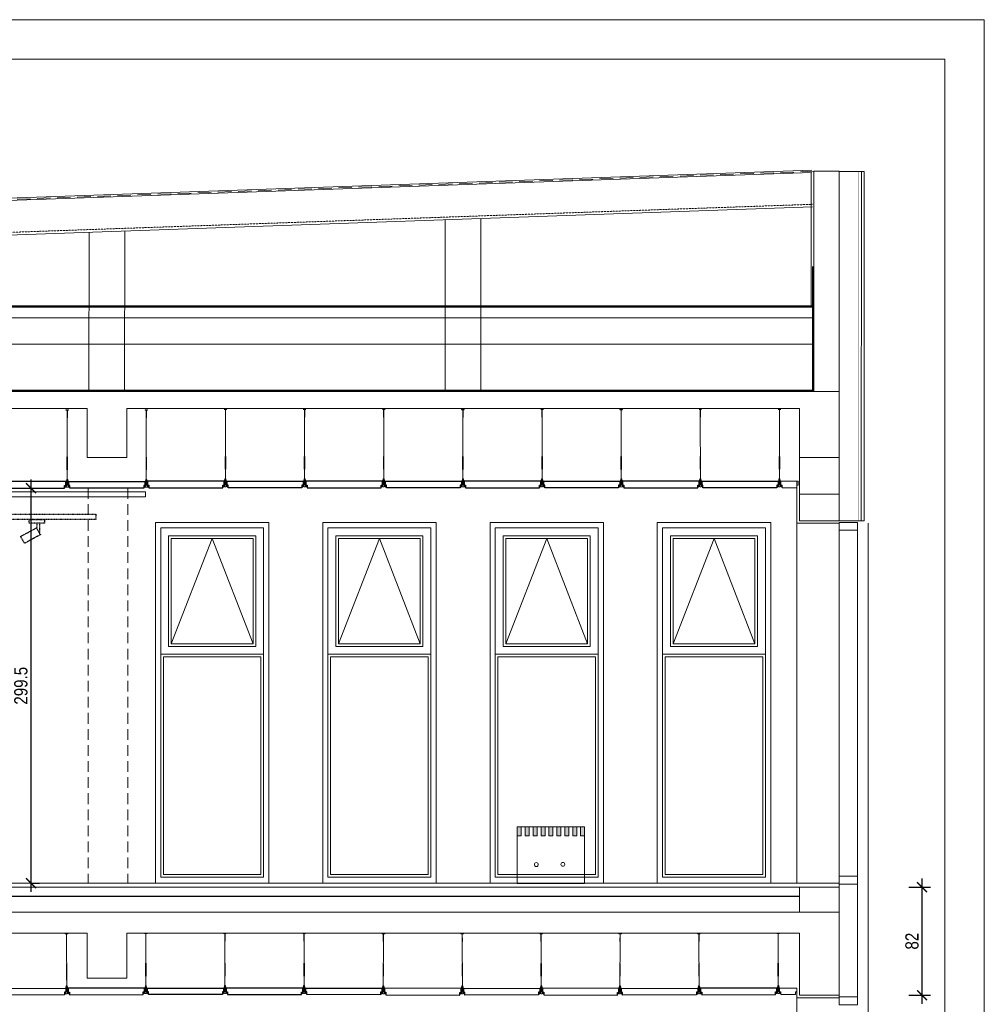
# Model space of a CAD drawing. Header units: millimetres. Extents: x -9038497 to 54128, y -10570064 to 59476.
# Tile 82 of 135: x 43946 to 44677, y 22161 to 22908. Entities that reach past the tile are written whole.
import ezdxf

# ---------------------------------------------------------------- set-up
doc = ezdxf.new("R2010")
doc.units = ezdxf.units.MM
doc.header["$LTSCALE"] = 0.8
doc.header["$PDMODE"] = 2
for name, pattern in [('Dash', [0.435, 0.3175, -0.1175]), ('DASHDOT', [1, 0.5, -0.25, 0, -0.25]), ('DASHED', [19.05, 12.7, -6.35])]:
    doc.linetypes.add(name, pattern=pattern)
for name, color, linetype, lineweight in [('0 proj_meble 25', 42, 'Continuous', 25), ('0 proj_widok widok widok', 7, 'Continuous', 0), ('O_lampy', 190, 'Continuous', 30), ('ocieplenie', 214, 'Continuous', 13), ('posadzka', 94, 'Continuous', 15), ('SCIANY', 1, 'Continuous', 30), ('sciany - mur', 1, 'Continuous', 30), ('tynk', 252, 'Continuous', 5), ('wieszaki suf.p.', 253, 'Continuous', 5)]:
    doc.layers.add(name, color=color, linetype=linetype, lineweight=lineweight)
for name, color, linetype in [('STOLARKA', 4, 'Continuous'), ('strop podw.', 3, 'Continuous'), ('sufit_pod', 90, 'Continuous')]:
    doc.layers.add(name, color=color, linetype=linetype)
doc.styles.add('WYMIAR-50', font='ARIALN.TTF', dxfattribs={"height": 10})
doc.dimstyles.new('SKALA-50', dxfattribs={"dimscale": 5, "dimtxt": 10, "dimasz": 1.5, "dimexe": 1.3, "dimexo": 1.3, "dimgap": 0.5, "dimtad": 1, "dimdec": 1, "dimrnd": 0.5, "dimdsep": 46, "dimtxsty": 'WYMIAR-50', "dimblk": 'ARCHTICK', "dimcen": 1.5, "dimdle": 1.3, "dimadec": 0, "dimazin": 0, "dimtfac": 1, "dimtdec": 1, "dimtix": 1, "dimtmove": 2, "dimatfit": 3, "dimfxl": 2, "dimfxlon": 1, "dimtolj": 1, "dimarcsym": 0})

# ---------------------------------------------------------------- blocks, each defined once
blk = doc.blocks.new('A$C604A1FD6')
at = {"color": 0, "ltscale": 60}
for p, q in [((0, 5), (0, 2)), ((1, 5), (1, 2)), ((60, 5), (60, 2))]:
    blk.add_line(p, q, dxfattribs=at)
blk.add_lwpolyline([(58, 2), (58, 0), (2, 0), (2, 2), (1, 2), (1, 5), (59, 5), (59, 2)], close=True, dxfattribs=at)
blk = doc.blocks.new('G$CDA4F7F8F')
at = {"layer": 'wieszaki suf.p.'}
for p, q in [((1.46, 6.08), (1.46, 41.58)), ((1.47, 14.07), (1.46, 6.08))]:
    blk.add_line(p, q, dxfattribs=at)
at = {"layer": 'wieszaki suf.p.', "linetype": 'Continuous'}
for p, q in [((1.26, 13.27), (1.26, 22.99)), ((1.66, 13.27), (1.66, 22.99))]:
    blk.add_line(p, q, dxfattribs=at)
at = {"layer": 'wieszaki suf.p.'}
blk.add_lwpolyline([(1.56, 39.72), (1.36, 39.72), (1.36, 45.52), (0.46, 45.52), (0.46, 45.72), (2.46, 45.72), (2.46, 45.52), (1.56, 45.52)], close=True, dxfattribs=at)
for points in [[(0.86, 5.16), (1.09, 5.16), (1.09, 2.91, 0.309747), (1.84, 2.91), (1.84, 5.16), (2.07, 5.16), (2.07, 1.37, 0.050199), (2.1, 0.88, 0.462729), (2.41, 0.81), (2.76, 1.11, -0.591447), (2.92, 1.04), (2.92, 0.14, -0.336476), (2.79, 0), (2.51, 0), (2.51, 0.2), (1.85, 0.2), (1.85, 0), (1.08, 0), (1.08, 0.2), (0.42, 0.2), (0.42, 0), (0.14, 0, -0.336476), (0, 0.14), (0, 1.04, -0.591447), (0.17, 1.11), (0.52, 0.81, 0.462729), (0.82, 0.88, 0.050199), (0.86, 1.37)], [(1.09, 5.16), (1.09, 5.91, -0.440677), (1.84, 5.91), (1.84, 2.91, -0.309747), (1.09, 2.91)]]:
    blk.add_lwpolyline(points, format="xyb", close=True, dxfattribs=at)
blk = doc.blocks.new('G$C599E6A1A')
at = {"layer": 'wieszaki suf.p.'}
for p, q in [((1.46, 6.08), (1.45, 54.57)), ((1.46, 14.07), (1.46, 6.08))]:
    blk.add_line(p, q, dxfattribs=at)
at = {"layer": 'wieszaki suf.p.', "linetype": 'Continuous'}
for p, q in [((1.27, 13.27), (1.27, 22.99)), ((1.67, 13.27), (1.67, 22.99))]:
    blk.add_line(p, q, dxfattribs=at)
at = {"layer": 'wieszaki suf.p.'}
blk.add_lwpolyline([(1.35, 52.72), (1.55, 52.72), (1.55, 58.52), (2.45, 58.52), (2.45, 58.72), (0.45, 58.72), (0.45, 58.52), (1.35, 58.52)], close=True, dxfattribs=at)
for points in [[(2.07, 5.16), (1.84, 5.16), (1.84, 2.91, -0.309747), (1.09, 2.91), (1.09, 5.16), (0.86, 5.16), (0.86, 1.37, -0.050199), (0.82, 0.88, -0.462729), (0.52, 0.81), (0.17, 1.11, 0.591447), (0, 1.04), (0, 0.14, 0.336476), (0.14, 0), (0.42, 0), (0.42, 0.2), (1.08, 0.2), (1.08, 0), (1.85, 0), (1.85, 0.2), (2.51, 0.2), (2.51, 0), (2.79, 0, 0.336476), (2.92, 0.14), (2.92, 1.04, 0.591447), (2.76, 1.11), (2.41, 0.81, -0.462729), (2.1, 0.88, -0.050199), (2.07, 1.37)], [(1.84, 5.16), (1.84, 5.91, 0.440677), (1.09, 5.91), (1.09, 2.91, 0.309747), (1.84, 2.91)]]:
    blk.add_lwpolyline(points, format="xyb", close=True, dxfattribs=at)
blk = doc.blocks.new('_ArchTick')
at = {"color": 0, "linetype": 'ByBlock', "const_width": 0.15}
blk.add_lwpolyline([(-0.5, -0.5), (0.5, 0.5)], dxfattribs=at)
blk = doc.blocks.new('*D2517')
at = {"layer": '0 proj_widok widok widok', "color": 0, "lineweight": -2, "ltscale": 0.8, "transparency": 16777216}
for p, q in [((44629.75, 22160.95), (44629.75, 22255.95)), ((44619.75, 22249.45), (44636.25, 22249.45)), ((44619.75, 22167.45), (44636.25, 22167.45))]:
    blk.add_line(p, q, dxfattribs=at)
at = {"layer": 'Defpoints', "color": 0, "lineweight": 0, "ltscale": 0.8, "transparency": 16777216}
for p in [(44566.78, 22249.45), (44629.75, 22249.45), (44566.78, 22167.45)]:
    blk.add_point(p, dxfattribs=at)
at = {"layer": '0 proj_widok widok widok', "color": 0, "lineweight": -2, "ltscale": 0.8, "transparency": 16777216, "xscale": 7.5, "yscale": 7.5, "zscale": 7.5}
for p, rotation in [((44629.75, 22249.45), 90), ((44629.75, 22167.45), 270)]:
    blk.add_blockref('_ArchTick', p, dxfattribs=dict(at, rotation=rotation))
at = {"layer": '0 proj_widok widok widok', "color": 0, "lineweight": 0, "ltscale": 0.8, "transparency": 16777216, "insert": (44622.14, 22208.45), "char_height": 10, "attachment_point": 5, "rotation": 90, "style": 'WYMIAR-50'}
blk.add_mtext('\\A1;82', dxfattribs=at)
blk = doc.blocks.new('*D2481')
at = {"layer": '0 proj_widok widok widok', "color": 0, "lineweight": -2, "ltscale": 0.8, "transparency": 16777216}
for p, q in [((43954.17, 22558.58), (43954.17, 22245.89)), ((43954.17, 22552.08), (43960.67, 22552.08)), ((43954.17, 22252.39), (43960.67, 22252.39))]:
    blk.add_line(p, q, dxfattribs=at)
at = {"layer": 'Defpoints', "color": 0, "lineweight": 0, "ltscale": 0.8, "transparency": 16777216}
for p in [(43953.49, 22552.08), (43953.49, 22252.39), (43954.17, 22252.39)]:
    blk.add_point(p, dxfattribs=at)
at = {"layer": '0 proj_widok widok widok', "color": 0, "lineweight": -2, "ltscale": 0.8, "transparency": 16777216, "xscale": 7.5, "yscale": 7.5, "zscale": 7.5}
for p, rotation in [((43954.17, 22552.08), 90), ((43954.17, 22252.39), 270)]:
    blk.add_blockref('_ArchTick', p, dxfattribs=dict(at, rotation=rotation))
at = {"layer": '0 proj_widok widok widok', "color": 0, "lineweight": 0, "ltscale": 0.8, "transparency": 16777216, "insert": (43946.56, 22402.23), "char_height": 10, "attachment_point": 5, "rotation": 90, "style": 'WYMIAR-50'}
blk.add_mtext('\\A1;299.5', dxfattribs=at)

msp = doc.modelspace()

# ---------------------------------------------------------------- hatches: boundary and pattern name
at = {"layer": '0 proj_widok widok widok', "lineweight": 0, "true_color": 0xf8991e, "transparency": 33554687}
h = msp.add_hatch(color=30, dxfattribs=at)
h.dxf.hatch_style = 1
h.paths.add_polyline_path([(44322.8, 22288.28), (44325.9, 22288.28), (44325.9, 22295.28), (44322.8, 22295.28)])
h.paths.add_polyline_path([(44328.9, 22288.28), (44331.9, 22288.28), (44331.9, 22295.28), (44328.9, 22295.28)])
h.paths.add_polyline_path([(44337.9, 22295.28), (44334.9, 22295.28), (44334.9, 22288.28), (44337.9, 22288.28)])
h.paths.add_polyline_path([(44343.9, 22295.28), (44340.9, 22295.28), (44340.9, 22288.28), (44343.9, 22288.28)])
h.paths.add_polyline_path([(44349.9, 22295.28), (44346.9, 22295.28), (44346.9, 22288.28), (44349.9, 22288.28)])
h.paths.add_polyline_path([(44352.9, 22288.28), (44355.9, 22288.28), (44355.9, 22295.28), (44352.9, 22295.28)])
h.paths.add_polyline_path([(44361.9, 22295.28), (44358.9, 22295.28), (44358.9, 22288.28), (44361.9, 22288.28)])
h.paths.add_polyline_path([(44367.9, 22295.28), (44364.9, 22295.28), (44364.9, 22288.28), (44367.9, 22288.28)])
h.paths.add_polyline_path([(44373.8, 22295.28), (44370.9, 22295.28), (44370.9, 22288.28), (44373.8, 22288.28)])

# ---------------------------------------------------------------- linework, layer by layer
at = {"lineweight": 0, "ltscale": 40}
for p, q in [((44546.28, 22793.45), (42875.78, 22735.12)), ((44546.28, 22791.56), (42877.27, 22733.28)), ((44546.72, 22765.47), (42879.72, 22707.17)), ((42875.78, 22690.38), (44547.78, 22690.38))]:
    msp.add_line(p, q, dxfattribs=at)
at = {"color": 1, "lineweight": 0, "ltscale": 40}
for p, q in [((44547.78, 22625.46), (44547.78, 22792.49)), ((42875.78, 22689.4), (44546.78, 22689.4)), ((42876.78, 22681.4), (44546.78, 22681.4)), ((42875.78, 22661.39), (44546.78, 22661.39)), ((44566.78, 22249.45), (43256.28, 22249.45))]:
    msp.add_line(p, q, dxfattribs=at)
for points in [[(44566.78, 22625.46), (44547.78, 22625.46), (44547.78, 22792.49), (44566.78, 22792.49)], [(44536.78, 22547.45), (44566.78, 22547.45), (44566.81, 22575.45), (44536.81, 22575.45)], [(44536.78, 22527.45), (44566.78, 22527.45), (44566.78, 22547.45), (44536.78, 22547.45)], [(44536.78, 22230.45), (44566.78, 22230.45), (44566.78, 22249.45), (44536.78, 22249.45)]]:
    msp.add_lwpolyline(points, close=True, dxfattribs=at)
at = {"lineweight": 0, "ltscale": 40}
msp.add_lwpolyline([(42876.78, 22720.44), (42876.78, 22626.46), (44546.78, 22626.46), (44546.78, 22720.38)], dxfattribs=at)
at = {"color": 1, "lineweight": 0, "ltscale": 40}
for points in [[(44547.78, 22625.46), (44547.78, 22720.38)], [(43237.32, 22625.46), (44566.78, 22625.46), (44566.81, 22575.45), (44536.81, 22575.45), (44536.78, 22612.46), (44026.81, 22612.46), (44026.81, 22575.45), (43996.81, 22575.45), (43996.81, 22612.46), (43446.78, 22612.46)], [(44566.78, 22575.45), (44566.78, 22575.45), (44566.78, 22575.45), (44536.78, 22575.45), (44536.78, 22575.45)], [(44566.78, 22527.45), (44536.78, 22527.45), (44536.78, 22557.45)], [(43256.28, 22230.45), (44536.78, 22230.45), (44536.78, 22230.45), (44566.78, 22230.45), (44566.78, 22167.45), (44536.78, 22167.45), (44536.78, 22214.46), (44026.81, 22214.46), (44026.81, 22180.44), (43996.81, 22180.44), (43996.81, 22214.46), (43446.78, 22214.46), (43446.78, 22180.49), (43416.78, 22180.49), (43416.78, 22214.46), (43256.28, 22214.46)]]:
    msp.add_lwpolyline(points, dxfattribs=at)
at = {"lineweight": 0, "ltscale": 40}
for points in [[(44134.47, 22252.45), (44048.47, 22252.45), (44048.53, 22526.1), (44134.53, 22526.1)], [(44052.53, 22256.96), (44130.53, 22256.96), (44130.53, 22522.05), (44052.53, 22522.05)], [(44130.53, 22426.1), (44052.53, 22426.1), (44052.53, 22522.05), (44130.53, 22522.05)], [(44261.36, 22252.45), (44175.36, 22252.45), (44175.36, 22526.1), (44261.36, 22526.1)], [(44179.36, 22256.96), (44257.36, 22256.96), (44257.36, 22522.05), (44179.36, 22522.05)], [(44257.36, 22426.1), (44179.36, 22426.1), (44179.36, 22522.05), (44257.36, 22522.05)], [(44388.2, 22252.45), (44302.2, 22252.45), (44302.2, 22526.1), (44388.2, 22526.1)], [(44306.2, 22256.96), (44384.2, 22256.96), (44384.2, 22522.05), (44306.2, 22522.05)], [(44384.2, 22426.1), (44306.2, 22426.1), (44306.2, 22522.05), (44384.2, 22522.05)], [(44515.03, 22252.45), (44429.03, 22252.45), (44429.03, 22526.1), (44515.03, 22526.1)], [(44433.03, 22256.96), (44511.03, 22256.96), (44511.03, 22522.05), (44433.03, 22522.05)], [(44511.03, 22426.1), (44433.03, 22426.1), (44433.03, 22522.05), (44511.03, 22522.05)], [(44124.53, 22432.1), (44058.53, 22432.1), (44058.53, 22516.05), (44124.53, 22516.05)], [(44251.36, 22432.1), (44185.36, 22432.1), (44185.36, 22516.05), (44251.36, 22516.05)], [(44378.2, 22432.1), (44312.2, 22432.1), (44312.2, 22516.05), (44378.2, 22516.05)], [(44505.03, 22432.1), (44439.03, 22432.1), (44439.03, 22516.05), (44505.03, 22516.05)], [(44130.53, 22256.96), (44052.53, 22256.96), (44052.53, 22426.1), (44130.53, 22426.1)], [(44257.36, 22256.96), (44179.36, 22256.96), (44179.36, 22426.1), (44257.36, 22426.1)], [(44384.2, 22256.96), (44306.2, 22256.96), (44306.2, 22426.1), (44384.2, 22426.1)], [(44511.03, 22256.96), (44433.03, 22256.96), (44433.03, 22426.1), (44511.03, 22426.1)]]:
    msp.add_lwpolyline(points, close=True, dxfattribs=at)
at = {"color": 253, "lineweight": 0, "ltscale": 40}
for points in [[(44122.53, 22434.1), (44060.53, 22434.1), (44060.53, 22514.05), (44122.53, 22514.05)], [(44249.36, 22434.1), (44187.36, 22434.1), (44187.36, 22514.05), (44249.36, 22514.05)], [(44376.2, 22434.1), (44314.2, 22434.1), (44314.2, 22514.05), (44376.2, 22514.05)], [(44503.03, 22434.1), (44441.03, 22434.1), (44441.03, 22514.05), (44503.03, 22514.05)], [(44128.53, 22258.96), (44054.53, 22258.96), (44054.53, 22424.1), (44128.53, 22424.1)], [(44255.36, 22258.96), (44181.36, 22258.96), (44181.36, 22424.1), (44255.36, 22424.1)], [(44382.2, 22258.96), (44308.2, 22258.96), (44308.2, 22424.1), (44382.2, 22424.1)], [(44509.03, 22258.96), (44435.03, 22258.96), (44435.03, 22424.1), (44509.03, 22424.1)]]:
    msp.add_lwpolyline(points, close=True, dxfattribs=at)
for points in [[(44122.53, 22434.1), (44091.53, 22514.05), (44060.53, 22434.1)], [(44249.36, 22434.1), (44218.36, 22514.05), (44187.36, 22434.1)], [(44376.2, 22434.1), (44345.2, 22514.05), (44314.2, 22434.1)], [(44503.03, 22434.1), (44472.03, 22514.05), (44441.03, 22434.1)]]:
    msp.add_lwpolyline(points, dxfattribs=at)
at = {"layer": '0 proj_meble 25', "lineweight": 18}
for p, q in [((44322.8, 22295.28), (44322.8, 22252.25)), ((44373.8, 22295.28), (44322.8, 22295.28)), ((44325.9, 22288.28), (44325.9, 22295.28)), ((44328.9, 22288.28), (44328.9, 22295.28)), ((44331.9, 22288.28), (44331.9, 22295.28)), ((44334.9, 22288.28), (44334.9, 22295.28)), ((44337.9, 22288.28), (44337.9, 22295.28)), ((44340.9, 22288.28), (44340.9, 22295.28)), ((44343.9, 22288.28), (44343.9, 22295.28)), ((44346.9, 22288.28), (44346.9, 22295.28)), ((44349.9, 22288.28), (44349.9, 22295.28)), ((44352.9, 22288.28), (44352.9, 22295.28)), ((44355.9, 22288.28), (44355.9, 22295.28)), ((44358.9, 22288.28), (44358.9, 22295.28)), ((44361.9, 22288.28), (44361.9, 22295.28)), ((44364.9, 22288.28), (44364.9, 22295.28)), ((44367.9, 22288.28), (44367.9, 22295.28)), ((44370.9, 22288.28), (44370.9, 22295.28)), ((44373.8, 22295.28), (44373.8, 22252.28)), ((44325.9, 22288.28), (44322.8, 22288.28)), ((44331.9, 22288.28), (44328.9, 22288.28)), ((44337.9, 22288.28), (44334.9, 22288.28)), ((44343.9, 22288.28), (44340.9, 22288.28)), ((44349.9, 22288.28), (44346.9, 22288.28)), ((44355.9, 22288.28), (44352.9, 22288.28)), ((44361.9, 22288.28), (44358.9, 22288.28)), ((44367.9, 22288.28), (44364.9, 22288.28)), ((44373.8, 22288.28), (44370.9, 22288.28)), ((44373.8, 22252.28), (44322.9, 22252.28))]:
    msp.add_line(p, q, dxfattribs=at)
for centre in [(44337.31, 22266.57), (44357.37, 22266.73)]:
    msp.add_circle(centre, 1.47, dxfattribs=at)
at = {"layer": '0 proj_widok widok widok', "linetype": 'DASHED', "lineweight": 0, "ltscale": 0.8}
for p, q in [((43997.55, 22552.26), (43997.55, 22252.27)), ((44027.71, 22552.26), (44027.71, 22252.27))]:
    msp.add_line(p, q, dxfattribs=at)
at = {"layer": '0 proj_widok widok widok', "lineweight": 0}
for p, q in [((43377.41, 22549.4), (44041.01, 22549.4)), ((44041.01, 22545.53), (43377.41, 22545.53)), ((44041.01, 22549.4), (44041.01, 22545.53))]:
    msp.add_line(p, q, dxfattribs=at)
for points in [[(42576.93, 21433.53), (44676.93, 21433.53), (44676.93, 22907.53), (42576.93, 22907.53)], [(42576.93, 21433.53), (44676.93, 21433.53), (44676.93, 22907.53), (42576.93, 22907.53)], [(42736.93, 22877.53), (44646.93, 22877.53), (44646.93, 21463.53), (42736.93, 21463.53)]]:
    msp.add_lwpolyline(points, close=True, dxfattribs=at)
at = {"layer": 'O_lampy', "color": 2, "linetype": 'Dash', "ltscale": 0.09}
for p, q in [((43946.24, 22515.47), (43958.33, 22522.02)), ((43952.83, 22525.48), (43952.83, 22528.32)), ((43952.83, 22528.32), (43964.44, 22528.32)), ((43964.4, 22525.48), (43952.83, 22525.48)), ((43961.43, 22516.87), (43958.33, 22522.02)), ((43958.55, 22525.49), (43958.55, 22521.67)), ((43960.6, 22525.49), (43960.6, 22518.26)), ((43964.4, 22528.36), (43964.4, 22525.48)), ((43949.38, 22510.3), (43946.24, 22515.47)), ((43961.44, 22516.88), (43949.38, 22510.3))]:
    msp.add_line(p, q, dxfattribs=at)
msp.add_lwpolyline([(43703.29, 22532.31), (44003.29, 22532.31), (44003.29, 22528.31), (43703.29, 22528.31)], close=True, dxfattribs=at)
at = {"layer": 'ocieplenie', "color": 1, "linetype": 'DASHED', "lineweight": 0}
msp.add_line((44547.78, 22792.49), (42875.77, 22734.1), dxfattribs=at)
at = {"layer": 'ocieplenie', "lineweight": 0, "ltscale": 40}
for points, const_width in [([(44566.78, 22527.45), (44581.78, 22527.45), (44581.78, 22792.46), (44566.78, 22792.47)], 0.3), ([(44580.78, 22525.45), (44588.78, 22525.45), (44588.78, 22792.45), (44566.78, 22792.47)], 0.1)]:
    msp.add_lwpolyline(points, dxfattribs=dict(at, const_width=const_width))
for points in [[(44566.78, 22527.45), (44585.78, 22527.45), (44585.78, 22792.46), (44566.78, 22792.47)], [(44580.62, 22527.45), (44583.61, 22527.45), (44583.78, 22792.46), (44566.78, 22792.47)], [(44295.28, 22756.68), (44295.28, 22626.46), (44268.28, 22626.46), (44268.28, 22755.73)], [(44025.28, 22747.23), (44025.14, 22626.46), (43998.14, 22626.46), (43998.28, 22746.29)]]:
    msp.add_lwpolyline(points, dxfattribs=at)
at = {"layer": 'posadzka', "lineweight": 0, "ltscale": 40}
msp.add_line((43258.36, 22252.45), (44566.78, 22252.45), dxfattribs=at)
at = {"layer": 'SCIANY', "linetype": 'Dash', "lineweight": 0, "ltscale": 0.5}
msp.add_line((44546.65, 22767.47), (42879.65, 22709.17), dxfattribs=at)
at = {"layer": 'SCIANY', "ltscale": 40}
msp.add_line((44536.78, 22242.45), (43256.28, 22242.45), dxfattribs=at)
at = {"layer": 'sciany - mur', "color": 252, "linetype": 'DASHDOT', "lineweight": 0, "const_width": 1}
for points in [[(42876.28, 22720.44), (42876.28, 22625.96), (44547.28, 22625.96), (44547.28, 22720.38)], [(42876.78, 22689.89), (44546.78, 22689.89)]]:
    msp.add_lwpolyline(points, dxfattribs=at)
at = {"layer": 'STOLARKA', "color": 5, "lineweight": 0}
for p, q in [((44534.78, 22252.45), (44534.78, 22525.45)), ((44588.78, 21889.96), (44588.78, 22525.59)), ((44534.78, 22165.45), (44534.78, 21892.45))]:
    msp.add_line(p, q, dxfattribs=at)
for points in [[(44580.78, 22526.14), (44580.78, 22520.14), (44566.78, 22520.14), (44566.78, 22526.14)], [(44580.78, 22520.14), (44580.78, 22251.65), (44566.78, 22251.65), (44566.78, 22520.14)], [(44580.78, 22257.65), (44580.78, 22251.65), (44566.78, 22251.65), (44566.78, 22257.65)], [(44566.78, 22166.14), (44580.78, 22166.14), (44580.78, 22251.65), (44566.78, 22251.65)], [(44580.78, 22166.14), (44580.78, 22160.14), (44566.78, 22160.14), (44566.78, 22166.14)]]:
    msp.add_lwpolyline(points, close=True, dxfattribs=at)
at = {"layer": 'strop podw.', "ltscale": 60}
msp.add_line((44101.63, 22557.47), (44101.63, 22554.47), dxfattribs=at)
at = {"layer": 'sufit_pod', "lineweight": 0, "ltscale": 40}
for points in [[(44534.75, 22554.47), (44534.76, 22552.47), (44523.64, 22552.47), (44523.64, 22554.47), (44522.64, 22554.46), (44522.64, 22557.46), (44535.75, 22557.47), (44535.75, 22554.47)], [(44533.79, 22169.9), (44533.79, 22167.9), (44522.68, 22167.9), (44522.68, 22169.9), (44521.68, 22169.9), (44521.68, 22172.9), (44534.79, 22172.9), (44534.79, 22169.9)]]:
    msp.add_lwpolyline(points, close=True, dxfattribs=at)
at = {"layer": 'tynk', "lineweight": 0, "ltscale": 40}
for p, q in [((44545.78, 22791.54), (44545.78, 22690.38)), ((44534.78, 22165.45), (44534.78, 22172.42)), ((44566.78, 22165.45), (44534.78, 22165.45))]:
    msp.add_line(p, q, dxfattribs=at)
msp.add_lwpolyline([(44566.78, 22525.45), (44534.78, 22525.45), (44534.78, 22557.45)], dxfattribs=at)

# ---------------------------------------------------------------- block references
at = {"lineweight": 0, "ltscale": 40}
for name, p in [('G$C599E6A1A', (43980.2, 22552.78)), ('G$C599E6A1A', (44340.19, 22553.17)), ('G$C599E6A1A', (44400.19, 22553.05)), ('G$C599E6A1A', (44460.19, 22553.16)), ('G$CDA4F7F8F', (44159.8, 22168.73)), ('G$CDA4F7F8F', (44519.22, 22168.7))]:
    msp.add_blockref(name, p, dxfattribs=at)
at = {"lineweight": 0, "ltscale": 40, "xscale": -1}
for name, p in [('G$C599E6A1A', (44043.08, 22552.77)), ('G$C599E6A1A', (44103.09, 22553.16)), ('G$C599E6A1A', (44163.09, 22553.2)), ('G$C599E6A1A', (44223.09, 22553.16)), ('G$C599E6A1A', (44283.09, 22553.05)), ('G$C599E6A1A', (44343.09, 22553.17)), ('G$C599E6A1A', (44523.12, 22553.16)), ('G$CDA4F7F8F', (44042.72, 22168.72)), ('G$CDA4F7F8F', (44102.72, 22168.73)), ('G$CDA4F7F8F', (44162.72, 22168.7)), ('G$CDA4F7F8F', (44522.14, 22168.73))]:
    msp.add_blockref(name, p, dxfattribs=at)
at = {"lineweight": 0, "ltscale": 40, "rotation": 0.202294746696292}
for p in [(43979.81, 22168.59), (44279.8, 22168.52), (44339.62, 22168.52), (44459.24, 22168.52)]:
    msp.add_blockref('G$CDA4F7F8F', p, dxfattribs=at)
at = {"lineweight": 0, "ltscale": 40, "xscale": -1, "rotation": 359.7977052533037}
for p in [(44222.7, 22168.52), (44402.15, 22168.52)]:
    msp.add_blockref('G$CDA4F7F8F', p, dxfattribs=at)
at = {"layer": 'strop podw.', "ltscale": 60, "xscale": -1}
for p in [(43981.66, 22552.13), (44221.63, 22552.47), (44461.66, 22552.47)]:
    msp.add_blockref('A$C604A1FD6', p, dxfattribs=at)
at = {"layer": 'strop podw.', "ltscale": 60}
for p in [(43981.62, 22552.13), (44221.63, 22552.47), (44461.66, 22552.47), (44041.26, 22167.9)]:
    msp.add_blockref('A$C604A1FD6', p, dxfattribs=at)
at = {"layer": 'strop podw.', "ltscale": 60, "xscale": -1}
for p, rotation in [((44101.62, 22552.42), 359.95805883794), ((44341.63, 22552.44), 359.9652294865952), ((44041.28, 22167.9), 0.2022947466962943), ((44161.26, 22167.87), 359.9652294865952), ((44281.24, 22167.45), 359.7629347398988), ((44400.89, 22167.45), 359.7629347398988), ((44520.7, 22167.91), 0.2022947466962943)]:
    msp.add_blockref('A$C604A1FD6', p, dxfattribs=dict(at, rotation=rotation))
at = {"layer": 'strop podw.', "ltscale": 60}
for p, rotation in [((44101.63, 22552.42), 0.04194116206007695), ((44341.66, 22552.44), 0.03477051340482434), ((43921.52, 22167.45), 0.2370652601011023), ((44161.24, 22167.91), 359.7977052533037), ((44281.05, 22167.45), 0.2370652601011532), ((44400.7, 22167.45), 0.2370652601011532)]:
    msp.add_blockref('A$C604A1FD6', p, dxfattribs=dict(at, rotation=rotation))

# ---------------------------------------------------------------- dimensions: what is measured, and where the dimension line sits
at = {"layer": '0 proj_widok widok widok', "lineweight": 0, "ltscale": 0.8}
for base, p1, p2, picture, middle in [((43954.17, 22252.39), (43953.49, 22552.08), (43953.49, 22252.39), '*D2481', (43946.56, 22402.23)), ((44629.75, 22249.45), (44566.78, 22167.45), (44566.78, 22249.45), '*D2517', (44622.14, 22208.45))]:
    dim = msp.add_linear_dim(base=base, p1=p1, p2=p2, angle=90, dimstyle='SKALA-50', dxfattribs=at)
    dim.commit()
    dim.dimension.update_dxf_attribs({"geometry": picture, "text_midpoint": middle})

doc.saveas('drawing.dxf')
